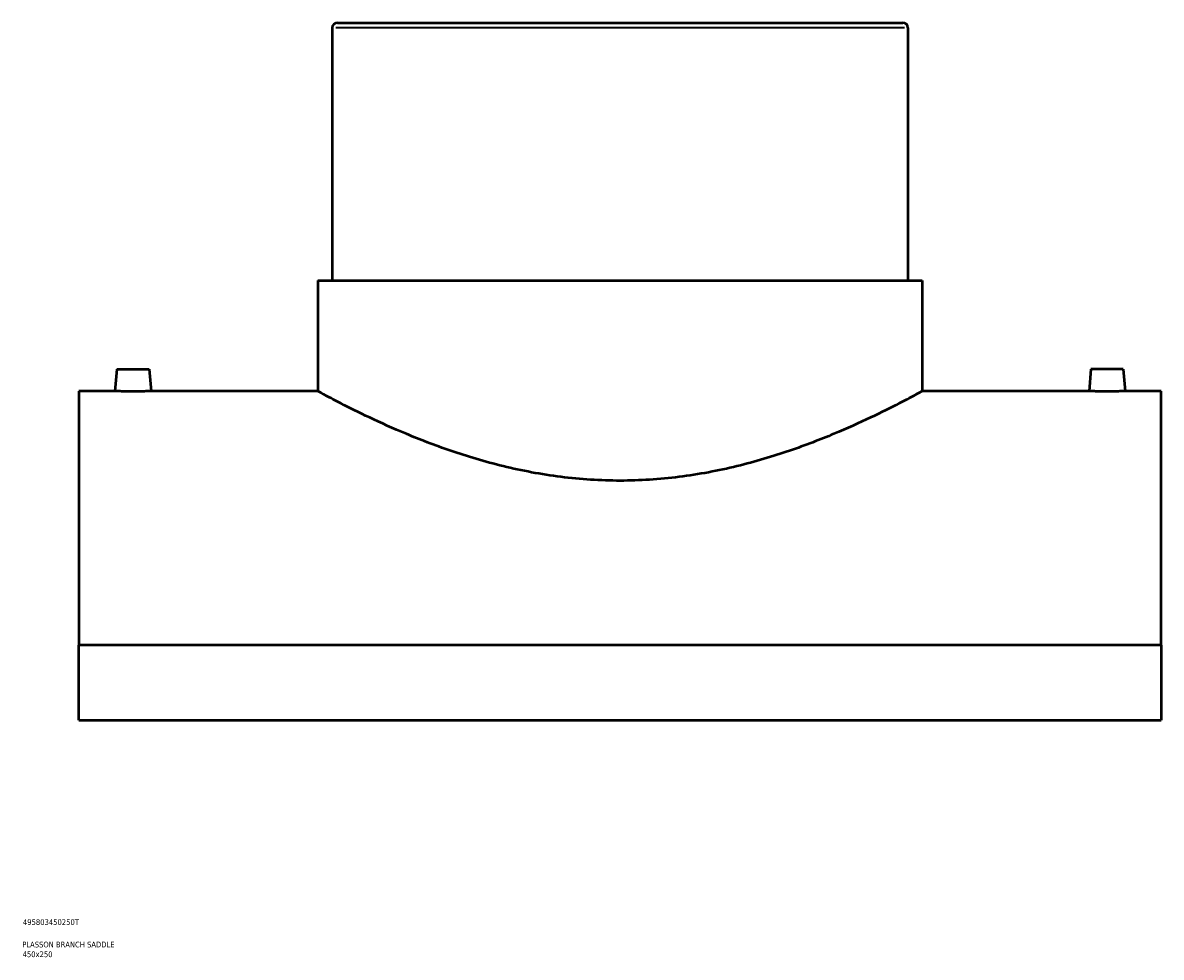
# Model space of a CAD drawing. Header units: millimetres. Extents: x -309 to 1502, y -360 to 1088.
# Tile 4 of 5: x 855 to 1349, y 79 to 485. Entities that reach past the tile are written whole.
import ezdxf

# ---------------------------------------------------------------- set-up
doc = ezdxf.new("R2010")
doc.units = ezdxf.units.MM
for name, color, linetype, lineweight in [('Title (ISO)', 7, 'Continuous', 50), ('Visible (ANSI)', 7, 'Continuous', 50), ('Visible Narrow (ANSI)', 7, 'Continuous', 35)]:
    doc.layers.add(name, color=color, linetype=linetype, lineweight=lineweight)
doc.styles.add('Note Text (ISO)', font='tahoma.ttf')

# ---------------------------------------------------------------- blocks, each defined once
blk = doc.blocks.new('Title Blocks ISO')
at = {"layer": 'Title (ISO)', "color": 232, "true_color": 0xca0064, "style": 'Note Text (ISO)'}
for tag, p in [('PART_NUMBER_001', (34.16, 73.13)), ('DESCRIPTION_001', (33.84, 63.4)), ('DESCRIPTION_002', (34.02, 59.18))]:
    blk.add_attdef(tag, p, '', height=2.5, dxfattribs=at)

msp = doc.modelspace()

# ---------------------------------------------------------------- linework, layer by layer
at = {"layer": 'Visible (ANSI)'}
for p, q in [((991.71, 484.98), (1237.21, 484.98)), ((989.46, 482.73), (989.46, 372.98)), ((1239.46, 482.73), (1239.46, 372.98)), ((983.21, 372.98), (1245.71, 372.98)), ((983.21, 372.98), (983.21, 324.98)), ((1245.71, 372.98), (1245.71, 324.98)), ((895.96, 334.58), (895.12, 324.98)), ((895.96, 334.58), (909.96, 334.58)), ((909.96, 334.58), (910.8, 324.98)), ((1318.96, 334.58), (1318.12, 324.98)), ((1332.96, 334.58), (1318.96, 334.58)), ((1332.96, 334.58), (1333.8, 324.98)), ((879.46, 324.98), (879.46, 214.65)), ((895.12, 324.98), (879.46, 324.98)), ((983.21, 324.98), (910.8, 324.98)), ((1318.12, 324.98), (1245.71, 324.98)), ((1349.46, 324.98), (1333.8, 324.98)), ((1349.46, 214.65), (1349.46, 324.98)), ((1349.46, 214.65), (879.46, 214.65)), ((879.46, 182.06), (879.46, 214.65)), ((1349.46, 214.65), (1349.46, 182.06)), ((879.46, 182.06), (1349.46, 182.06))]:
    msp.add_line(p, q, dxfattribs=at)
for centre, start, end in [((991.71, 482.73), 90, 180), ((1237.21, 482.73), 0, 90)]:
    msp.add_arc(centre, 2.25, start, end, dxfattribs=at)
for points, knots in [([(902.96, 324.85), (901.98, 324.85), (900.93, 324.86), (899, 324.88), (898.11, 324.9), (896.72, 324.93), (896.12, 324.95), (895.32, 324.97), (895.12, 324.98), (895.12, 324.98)], [0, 0, 0, 0, 0.2956, 0.2956, 0.591199, 0.591199, 0.886703, 0.886703, 1.182206, 1.182206, 1.182206, 1.182206]), ([(910.8, 324.98), (910.8, 324.98), (910.61, 324.97), (909.81, 324.95), (909.21, 324.93), (907.81, 324.9), (906.93, 324.88), (905, 324.86), (903.95, 324.85), (902.96, 324.85)], [3.546618, 3.546618, 3.546618, 3.546618, 3.842122, 3.842122, 4.137625, 4.137625, 4.433225, 4.433225, 4.728824, 4.728824, 4.728824, 4.728824]), ([(1114.46, 286.1), (1106, 286.1), (1097.33, 286.65), (1080.22, 288.81), (1071.78, 290.42), (1055.69, 294.33), (1048.02, 296.64), (1033.88, 301.48), (1027.4, 304), (1015.94, 308.78), (1010.54, 311.22), (1000.97, 315.75), (996.79, 317.85), (990.03, 321.32), (987.45, 322.7), (984.04, 324.53), (983.21, 324.98), (983.21, 324.98)], [0, 0, 0, 0, 2.538915, 2.538915, 5.077829, 5.077829, 7.616744, 7.616744, 10.155659, 10.155659, 12.684288, 12.684288, 15.212917, 15.212917, 17.741547, 17.741547, 20.270176, 20.270176, 20.270176, 20.270176]), ([(1245.71, 324.98), (1245.71, 324.98), (1244.89, 324.53), (1241.48, 322.7), (1238.89, 321.32), (1232.14, 317.85), (1227.96, 315.75), (1218.38, 311.22), (1212.99, 308.78), (1201.53, 304), (1195.05, 301.48), (1180.9, 296.64), (1173.24, 294.33), (1157.15, 290.42), (1148.71, 288.81), (1131.6, 286.65), (1122.93, 286.1), (1114.46, 286.1)], [60.810528, 60.810528, 60.810528, 60.810528, 63.339157, 63.339157, 65.867786, 65.867786, 68.396415, 68.396415, 70.925045, 70.925045, 73.463959, 73.463959, 76.002874, 76.002874, 78.541789, 78.541789, 81.080703, 81.080703, 81.080703, 81.080703]), ([(1325.96, 324.85), (1324.98, 324.85), (1323.93, 324.86), (1322, 324.88), (1321.11, 324.9), (1319.72, 324.93), (1319.12, 324.95), (1318.32, 324.97), (1318.12, 324.98), (1318.12, 324.98)], [2.364412, 2.364412, 2.364412, 2.364412, 2.660012, 2.660012, 2.955611, 2.955611, 3.251115, 3.251115, 3.546618, 3.546618, 3.546618, 3.546618]), ([(1333.8, 324.98), (1333.8, 324.98), (1333.61, 324.97), (1332.81, 324.95), (1332.21, 324.93), (1330.81, 324.9), (1329.93, 324.88), (1328, 324.86), (1326.95, 324.85), (1325.96, 324.85)], [5.91103, 5.91103, 5.91103, 5.91103, 6.206534, 6.206534, 6.502037, 6.502037, 6.797637, 6.797637, 7.093236, 7.093236, 7.093236, 7.093236])]:
    msp.add_open_spline(points, degree=3, knots=knots, dxfattribs=at)
at = {"layer": 'Visible Narrow (ANSI)'}
msp.add_line((1237.92, 482.73), (991, 482.73), dxfattribs=at)

# ---------------------------------------------------------------- block references
msp.add_blockref('Title Blocks ISO', (821, 20)).add_auto_attribs({'PART_NUMBER_001': '495803450250T', 'DESCRIPTION_001': 'PLASSON BRANCH SADDLE', 'DESCRIPTION_002': '450x250'})

doc.saveas('drawing.dxf')
